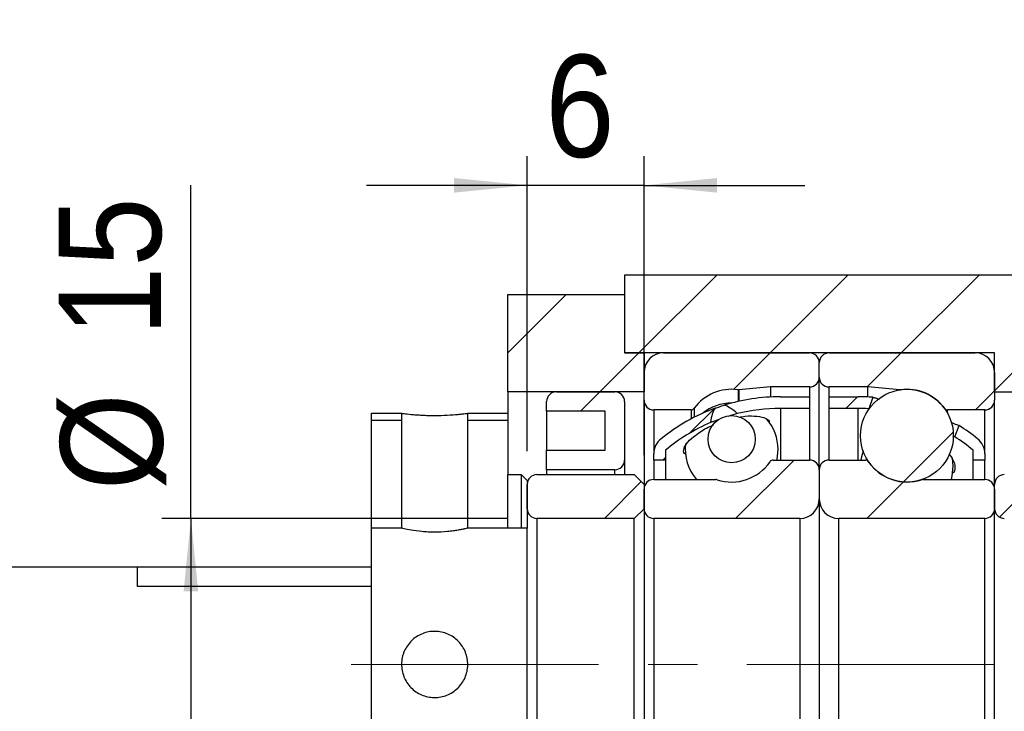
# Model space of a CAD drawing. Header units: millimetres. Extents: x 57 to 400, y 0 to 298.
# Tile 4 of 7: x 301 to 352, y 72 to 108. Entities that reach past the tile are written whole.
import ezdxf

# ---------------------------------------------------------------- set-up
doc = ezdxf.new("R2010")
doc.units = ezdxf.units.MM
doc.header["$LTSCALE"] = 1.5
doc.linetypes.add('CENTERX2', pattern=[20.319999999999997, 12.7, -2.54, 2.54, -2.54])
doc.layers.add('FORMAT', color=7, linetype='Continuous')
doc.styles.add('SLDTEXTSTYLE1', font='GOTHIC.TTF', dxfattribs={"width": 0.913})
doc.styles.get("Standard").update_dxf_attribs({"font": 'GOTHIC.TTF'})
doc.dimstyles.new('SLDDIMSTYLE0', dxfattribs={"dimtxt": 5.25, "dimasz": 3.75, "dimexe": 0, "dimexo": 0.0625, "dimgap": 1.3125, "dimtad": 1, "dimrnd": 1e-09, "dimzin": 12, "dimdsep": 46, "dimtxsty": 'SLDTEXTSTYLE1', "dimsah": 1, "dimcen": 0.09, "dimadec": 0, "dimazin": 3, "dimtfac": 1, "dimtofl": 0, "dimtmove": 0, "dimatfit": 3, "dimfxl": 1, "dimfrac": 2, "dimtolj": 1, "dimtzin": 12, "dimarcsym": 0})
doc.dimstyles.new('SLDDIMSTYLE1', dxfattribs={"dimtxt": 5.25, "dimasz": 3.75, "dimexe": 0, "dimexo": 0.0625, "dimgap": 1.3125, "dimtad": 1, "dimrnd": 1e-09, "dimzin": 12, "dimdsep": 46, "dimtxsty": 'SLDTEXTSTYLE1', "dimsah": 1, "dimcen": 0.09, "dimadec": 0, "dimazin": 3, "dimtfac": 1, "dimtmove": 0, "dimatfit": 0, "dimfxl": 1, "dimfrac": 2, "dimtolj": 1, "dimtzin": 12, "dimarcsym": 0})
doc.dimstyles.new('SLDDIMSTYLE2', dxfattribs={"dimtxt": 0.18, "dimasz": 3.75, "dimexe": 0, "dimexo": 0.0625, "dimgap": 0, "dimtad": 0, "dimtih": 1, "dimtoh": 1, "dimdec": 0, "dimrnd": 1e-09, "dimzin": 0, "dimdsep": 46, "dimtxsty": 'STANDARD', "dimsah": 1, "dimcen": 0.09, "dimadec": 0, "dimazin": 0, "dimtfac": 3.75, "dimtdec": 0, "dimtofl": 0, "dimtmove": 0, "dimatfit": 3, "dimfxl": 1, "dimfrac": 2, "dimtolj": 1, "dimtzin": 0, "dimarcsym": 0})
pattern_1 = [(45, (0, 0), (-3.367596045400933, 3.367596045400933), [])]

# ---------------------------------------------------------------- blocks, each defined once
blk = doc.blocks.new('_D_11')
at = {"layer": 'FORMAT', "color": 7}
for p, q in [((327.137098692, 85.3552138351), (327.137098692, 100.5125487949)), ((333.137098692, 85.1551724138), (333.137098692, 100.5125487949)), ((327.137098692, 99.0125487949), (318.887098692, 99.0125487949)), ((333.137098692, 99.0125487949), (327.137098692, 99.0125487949)), ((333.137098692, 99.0125487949), (341.387098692, 99.0125487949))]:
    blk.add_line(p, q, dxfattribs=at)
for points in [[(327.137098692, 99.0125487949), (323.387098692, 99.3875487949), (323.387098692, 98.6375487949)], [(333.137098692, 99.0125487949), (336.887098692, 98.6375487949), (336.887098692, 99.3875487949)]]:
    blk.add_solid(points, dxfattribs=at)
at = {"layer": 'FORMAT', "color": 7, "insert": (328.0643676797, 105.7186032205), "char_height": 5.25, "attachment_point": 1, "style": 'SLDTEXTSTYLE1'}
blk.add_mtext('6', dxfattribs=at)
blk = doc.blocks.new('_D_12')
at = {"layer": 'FORMAT', "color": 7}
for p, q in [((309.8723153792, 81.9051724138), (309.8723153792, 99.0279655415)), ((326.137098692, 81.9051724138), (308.3723153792, 81.9051724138)), ((309.8723153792, 81.9051724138), (309.8723153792, 66.9051724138)), ((326.137098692, 66.9051724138), (308.3723153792, 66.9051724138))]:
    blk.add_line(p, q, dxfattribs=at)
for points in [[(309.8723153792, 81.9051724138), (309.4973153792, 78.1551724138), (310.2473153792, 78.1551724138)], [(309.8723153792, 66.9051724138), (310.2473153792, 70.6551724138), (309.4973153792, 70.6551724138)]]:
    blk.add_solid(points, dxfattribs=at)
at = {"layer": 'FORMAT', "color": 7, "char_height": 5.25, "attachment_point": 1, "rotation": 90, "style": 'SLDTEXTSTYLE1'}
for s, insert in [('15', (303.0860524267, 91.2696312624)), ('%%c', (303.1662606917, 83.3519751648))]:
    blk.add_mtext(s, dxfattribs=dict(at, insert=insert))

msp = doc.modelspace()

# ---------------------------------------------------------------- hatches: boundary and pattern name
at = {"linetype": 'Continuous', "lineweight": 18}
h = msp.add_hatch(dxfattribs=at)
h.set_pattern_fill('ANSI31', scale=1.5, style=0)
h.set_pattern_definition(pattern_1)
h.paths.add_polyline_path([(351.1370986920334, 88.4051724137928), (357.1370986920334, 88.40517241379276), (357.1370986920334, 94.40517241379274), (332.1370986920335, 94.40517241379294), (332.1370986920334, 90.40517241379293), (351.1370986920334, 90.4051724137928)], flags=0)
h = msp.add_hatch(dxfattribs=at)
h.set_pattern_fill('ANSI31', scale=1.5, style=0)
h.set_pattern_definition(pattern_1)
h.paths.add_polyline_path([(333.1370986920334, 88.40517241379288), (333.1370986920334, 90.40517241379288), (332.1370986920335, 90.40517241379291), (332.1370986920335, 93.40517241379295), (326.1370986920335, 93.405172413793), (326.1370986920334, 88.40517241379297)], flags=0)
h = msp.add_hatch(dxfattribs=at)
h.set_pattern_fill('ANSI31', scale=1.5, style=0)
h.set_pattern_definition(pattern_1)
edge = h.paths.add_edge_path(flags=0)
edge.add_arc((341.6370986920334, 89.90517241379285), 0.4999999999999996, 1.6284e-12, 90)
edge.add_line((341.6370986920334, 90.40517241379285), (334.1370986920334, 90.40517241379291))
edge.add_arc((334.1370986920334, 89.4051724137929), 1.000000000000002, 90, 179.9999999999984)
edge.add_line((333.1370986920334, 89.40517241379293), (333.1370986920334, 87.98017241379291))
edge.add_arc((333.6370986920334, 87.98017241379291), 0.5000000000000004, 180, 270.0000000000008)
edge.add_line((333.6370986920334, 87.48017241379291), (335.5544977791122, 87.4801724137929))
edge.add_arc((335.5544977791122, 87.6801724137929), 0.2000000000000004, 270.0000000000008, 323.786269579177)
edge.add_arc((337.6370986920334, 86.15517241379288), 2.38125, 82.10725288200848, 143.7862695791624, ccw=False)
edge.add_arc((337.9915537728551, 88.71196985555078), 0.2000000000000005, 262.107252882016, 274.9999999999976)
edge.add_line((338.0089849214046, 88.51273091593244), (339.6370986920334, 88.65517241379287))
edge.add_line((339.6370986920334, 88.65517241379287), (341.6370986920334, 88.65517241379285))
edge.add_arc((341.6370986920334, 89.15517241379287), 0.5000000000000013, 270.0000000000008, 360.0000000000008)
edge.add_line((342.1370986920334, 89.15517241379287), (342.1370986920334, 89.90517241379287))
h = msp.add_hatch(dxfattribs=at)
h.set_pattern_fill('ANSI31', scale=1.5, style=0)
h.set_pattern_definition(pattern_1)
edge = h.paths.add_edge_path(flags=0)
edge.add_arc((342.6370986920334, 89.90517241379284), 0.4999999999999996, 90, 179.9999999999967)
edge.add_line((342.1370986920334, 89.90517241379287), (342.1370986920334, 89.15517241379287))
edge.add_arc((342.6370986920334, 89.15517241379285), 0.5000000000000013, 179.9999999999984, 270.0000000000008)
edge.add_line((342.6370986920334, 88.65517241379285), (344.6370986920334, 88.65517241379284))
edge.add_line((344.6370986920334, 88.65517241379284), (346.2652124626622, 88.51273091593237))
edge.add_arc((346.2826436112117, 88.71196985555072), 0.2000000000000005, 265.0000000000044, 277.8927471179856)
edge.add_arc((346.6370986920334, 86.15517241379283), 2.38125, 36.21373042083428, 97.89274711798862, ccw=False)
edge.add_arc((348.7196996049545, 87.6801724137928), 0.2000000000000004, 216.2137304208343, 270.0000000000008)
edge.add_line((348.7196996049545, 87.48017241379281), (350.6370986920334, 87.4801724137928))
edge.add_arc((350.6370986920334, 87.9801724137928), 0.5000000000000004, 270.0000000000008, 359.9999999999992)
edge.add_line((351.1370986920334, 87.98017241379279), (351.1370986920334, 89.4051724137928))
edge.add_arc((350.1370986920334, 89.4051724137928), 1.000000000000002, 0, 90)
edge.add_line((350.1370986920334, 90.4051724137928), (342.6370986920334, 90.40517241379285))
h = msp.add_hatch(dxfattribs=at)
h.set_pattern_fill('ANSI31', scale=1.5, style=0)
h.set_pattern_definition(pattern_1)
edge = h.paths.add_edge_path(flags=0)
edge.add_arc((346.6370986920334, 86.15517241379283), 2.38125, 0, 360)
h = msp.add_hatch(dxfattribs=at)
h.set_pattern_fill('ANSI31', scale=1.5, style=0)
h.set_pattern_definition(pattern_1)
edge = h.paths.add_edge_path(flags=0)
edge.add_line((331.1370986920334, 87.40517241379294), (331.1370986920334, 85.40517241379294))
edge.add_line((331.1370986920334, 85.40517241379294), (328.1370986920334, 85.40517241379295))
edge.add_line((328.1370986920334, 85.40517241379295), (328.1370986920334, 84.40517241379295))
edge.add_line((328.1370986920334, 84.40517241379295), (331.6370986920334, 84.40517241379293))
edge.add_arc((331.6370986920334, 84.90517241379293), 0.5, 270.0000000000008, 360.0000000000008)
edge.add_line((332.1370986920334, 84.90517241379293), (332.1370986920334, 87.90517241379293))
edge.add_arc((331.6370986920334, 87.90517241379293), 0.5, 0, 89.99999999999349)
edge.add_line((331.6370986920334, 88.40517241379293), (328.6370986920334, 88.40517241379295))
edge.add_arc((328.6370986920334, 87.90517241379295), 0.5, 90, 180)
edge.add_line((328.1370986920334, 87.90517241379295), (328.1370986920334, 87.40517241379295))
edge.add_line((328.1370986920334, 87.40517241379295), (331.1370986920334, 87.40517241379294))
h = msp.add_hatch(dxfattribs=at)
h.set_pattern_fill('ANSI31', scale=1.5, style=0)
h.set_pattern_definition(pattern_1)
edge = h.paths.add_edge_path(flags=0)
edge.add_line((340.1370986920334, 87.55517241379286), (341.6370986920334, 87.55517241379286))
edge.add_line((341.6370986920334, 87.55517241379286), (341.6370986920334, 88.15517241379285))
edge.add_line((341.6370986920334, 88.15517241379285), (340.1370986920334, 88.15517241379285))
edge.add_arc((340.1370986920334, 78.38482357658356), 9.770348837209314, 89.99999999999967, 107.1712624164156)
edge.add_ellipse((342.0302436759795, 74.40517241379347), major_axis=(-5.052195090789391, 13.30561857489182), ratio=0.1633584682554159, start_angle=356.87194388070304, end_angle=358.94751213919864, ccw=False)
edge.add_arc((340.1370986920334, 78.38482357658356), 9.170348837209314, 89.99999999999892, 103.93543493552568, ccw=False)
h = msp.add_hatch(dxfattribs=at)
h.set_pattern_fill('ANSI31', scale=1.5, style=0)
h.set_pattern_definition(pattern_1)
edge = h.paths.add_edge_path(flags=0)
edge.add_line((342.6370986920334, 87.55517241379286), (344.1370986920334, 87.55517241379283))
edge.add_arc((344.1370986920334, 78.38482357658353), 9.170348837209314, 86.65296107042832, 89.99999999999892, ccw=False)
edge.add_line((344.6724969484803, 87.53952982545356), (344.8917630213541, 88.12598357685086))
edge.add_arc((344.1370986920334, 78.38482357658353), 9.770348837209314, 85.57004646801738, 89.99999999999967)
edge.add_line((344.1370986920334, 88.15517241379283), (342.6370986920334, 88.15517241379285))
edge.add_line((342.6370986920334, 88.15517241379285), (342.6370986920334, 87.55517241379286))
h = msp.add_hatch(dxfattribs=at)
h.set_pattern_fill('ANSI31', scale=1.5, style=0)
h.set_pattern_definition(pattern_1)
edge = h.paths.add_edge_path(flags=0)
edge.add_arc((340.1370986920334, 78.38482357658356), 9.770348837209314, 110.0524846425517, 128.8374465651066)
edge.add_arc((334.6370986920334, 85.21629623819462), 1.000000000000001, 128.837446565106, 180)
edge.add_line((333.6370986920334, 85.21629623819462), (333.6370986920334, 84.90517241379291))
edge.add_line((333.6370986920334, 84.90517241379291), (334.2370986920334, 84.90517241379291))
edge.add_line((334.2370986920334, 84.90517241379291), (334.2370986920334, 85.4051724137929))
edge.add_arc((340.1370986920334, 78.38482357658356), 9.170348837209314, 112.98582594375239, 130.0441664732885, ccw=False)
edge.add_ellipse((342.0302436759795, 74.40517241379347), major_axis=(-5.052195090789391, 13.30561857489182), ratio=0.1633584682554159, start_angle=0.9347991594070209, end_angle=2.990626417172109, ccw=False)
h = msp.add_hatch(dxfattribs=at)
h.set_pattern_fill('ANSI31', scale=1.5, style=0)
h.set_pattern_definition(pattern_1)
h.paths.add_polyline_path([(319.1368986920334, 87.30527241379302), (319.1368986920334, 81.40507241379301), (320.6870986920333, 81.40507241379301), (320.6870986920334, 87.30527241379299)], flags=0)
h.paths.add_polyline_path([(320.6869986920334, 81.405172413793), (319.1369986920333, 81.40517241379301), (319.1369986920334, 87.30517241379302), (320.6869986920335, 87.305172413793)], flags=0)
h = msp.add_hatch(dxfattribs=at)
h.set_pattern_fill('ANSI31', scale=1.5, style=0)
h.set_pattern_definition(pattern_1)
h.paths.add_polyline_path([(324.0868986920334, 87.30527241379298), (324.0868986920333, 81.40507241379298), (327.1370986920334, 81.40507241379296), (327.1370986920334, 83.85521383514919), (326.8370401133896, 84.15527241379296), (326.1370986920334, 84.15527241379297), (326.1370986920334, 87.30527241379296)], flags=0)
h.paths.add_polyline_path([(327.1369986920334, 81.40517241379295), (324.0869986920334, 81.40517241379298), (324.0869986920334, 87.30517241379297), (326.1369986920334, 87.30517241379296), (326.1369986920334, 84.15517241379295), (326.8369986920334, 84.15517241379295), (327.1369986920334, 83.85517241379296)], flags=0)
h = msp.add_hatch(dxfattribs=at)
h.set_pattern_fill('ANSI31', scale=1.5, style=0)
h.set_pattern_definition(pattern_1)
edge = h.paths.add_edge_path(flags=0)
edge.add_arc((337.6370986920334, 85.97509607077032), 1.212841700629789, 0, 360)
h = msp.add_hatch(dxfattribs=at)
h.set_pattern_fill('ANSI31', scale=1.5, style=0)
h.set_pattern_definition(pattern_1)
edge = h.paths.add_edge_path(flags=0)
edge.add_arc((344.1370986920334, 78.38482357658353), 9.770348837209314, 51.16255343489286, 58.01464528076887)
edge.add_line((349.3124766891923, 86.67187244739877), (349.097768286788, 86.09760873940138))
edge.add_arc((344.1370986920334, 78.38482357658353), 9.170348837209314, 49.955833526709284, 57.25189447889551, ccw=False)
edge.add_line((350.0370986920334, 85.4051724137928), (350.0370986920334, 84.9051724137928))
edge.add_line((350.0370986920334, 84.9051724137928), (350.6370986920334, 84.9051724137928))
edge.add_line((350.6370986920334, 84.9051724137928), (350.6370986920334, 85.2162962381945))
edge.add_arc((349.6370986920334, 85.21629623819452), 1.000000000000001, 0, 51.16255343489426)
h = msp.add_hatch(dxfattribs=at)
h.set_pattern_fill('ANSI31', scale=1.5, style=0)
h.set_pattern_definition(pattern_1)
edge = h.paths.add_edge_path(flags=0)
edge.add_arc((333.6370986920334, 82.40517241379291), 0.4999999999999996, 179.9999999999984, 270.0000000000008)
edge.add_line((333.6370986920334, 81.90517241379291), (341.1370986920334, 81.90517241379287))
edge.add_arc((341.1370986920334, 82.90517241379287), 1, 270.0000000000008, 360)
edge.add_line((342.1370986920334, 82.90517241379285), (342.1370986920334, 84.40517241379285))
edge.add_arc((341.6370986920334, 84.40517241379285), 0.5000000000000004, 0, 90)
edge.add_line((341.6370986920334, 84.90517241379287), (339.7725966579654, 84.90517241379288))
edge.add_arc((339.7725966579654, 84.70517241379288), 0.2000000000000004, 90, 145.8235526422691)
edge.add_arc((337.6370986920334, 86.15517241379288), 2.381250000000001, 251.650261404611, 325.8235526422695, ccw=False)
edge.add_arc((336.8244785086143, 83.7051724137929), 0.2000000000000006, 71.65026140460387, 90)
edge.add_line((336.8244785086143, 83.9051724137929), (333.6370986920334, 83.90517241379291))
edge.add_arc((333.6370986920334, 83.40517241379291), 0.5, 90, 180)
edge.add_line((333.1370986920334, 83.40517241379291), (333.1370986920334, 82.40517241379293))
h = msp.add_hatch(dxfattribs=at)
h.set_pattern_fill('ANSI31', scale=1.5, style=0)
h.set_pattern_definition(pattern_1)
edge = h.paths.add_edge_path(flags=0)
edge.add_arc((350.6370986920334, 82.4051724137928), 0.4999999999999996, 270.0000000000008, 360.0000000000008)
edge.add_line((351.1370986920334, 82.4051724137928), (351.1370986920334, 83.4051724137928))
edge.add_arc((350.6370986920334, 83.4051724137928), 0.5, 0, 90)
edge.add_line((350.6370986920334, 83.9051724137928), (347.4497188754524, 83.90517241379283))
edge.add_arc((347.4497188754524, 83.70517241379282), 0.2000000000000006, 90, 108.3497385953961)
edge.add_arc((346.6370986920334, 86.15517241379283), 2.381250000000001, 214.1764473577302, 288.3497385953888, ccw=False)
edge.add_arc((344.5016007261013, 84.70517241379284), 0.2000000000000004, 34.17644735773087, 90)
edge.add_line((344.5016007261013, 84.90517241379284), (342.6370986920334, 84.90517241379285))
edge.add_arc((342.6370986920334, 84.40517241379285), 0.5000000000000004, 90, 180)
edge.add_line((342.1370986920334, 84.40517241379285), (342.1370986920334, 82.90517241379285))
edge.add_arc((343.1370986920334, 82.90517241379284), 1, 179.9999999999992, 270.0000000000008)
edge.add_line((343.1370986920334, 81.90517241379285), (350.6370986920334, 81.9051724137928))
h = msp.add_hatch(dxfattribs=at)
h.set_pattern_fill('ANSI31', scale=1.5, style=0)
h.set_pattern_definition(pattern_1)
edge = h.paths.add_edge_path(flags=0)
edge.add_line((327.6370986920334, 81.90517241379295), (332.6370986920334, 81.90517241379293))
edge.add_line((332.6370986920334, 81.90517241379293), (333.1370986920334, 82.40517241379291))
edge.add_line((333.1370986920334, 82.40517241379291), (333.1370986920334, 83.65517241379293))
edge.add_line((333.1370986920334, 83.65517241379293), (332.6370986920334, 84.15517241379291))
edge.add_line((332.6370986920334, 84.15517241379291), (327.6370986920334, 84.15517241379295))
edge.add_arc((327.6370986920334, 83.65517241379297), 0.5, 90, 180)
edge.add_line((327.1370986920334, 83.65517241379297), (327.1370986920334, 82.40517241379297))
edge.add_arc((327.6370986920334, 82.40517241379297), 0.5, 180, 270.0000000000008)
h = msp.add_hatch(dxfattribs=at)
h.set_pattern_fill('ANSI31', scale=1.5, style=0)
h.set_pattern_definition(pattern_1)
edge = h.paths.add_edge_path(flags=0)
edge.add_line((351.6370986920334, 81.90517241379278), (356.6370986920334, 81.90517241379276))
edge.add_line((356.6370986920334, 81.90517241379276), (357.1370986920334, 82.40517241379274))
edge.add_line((357.1370986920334, 82.40517241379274), (357.1370986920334, 83.65517241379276))
edge.add_line((357.1370986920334, 83.65517241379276), (356.6370986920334, 84.15517241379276))
edge.add_line((356.6370986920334, 84.15517241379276), (351.6370986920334, 84.1551724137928))
edge.add_arc((351.6370986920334, 83.65517241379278), 0.5, 90, 179.9999999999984)
edge.add_line((351.1370986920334, 83.6551724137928), (351.1370986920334, 82.4051724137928))
edge.add_arc((351.6370986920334, 82.40517241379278), 0.5, 179.9999999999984, 270.0000000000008)

# ---------------------------------------------------------------- linework, layer by layer
at = {"color": 7, "linetype": 'Continuous', "lineweight": 25}
for p, q in [((332.137099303, 94.4051719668), (332.137099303, 90.4051731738)), ((357.1370987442, 94.4051719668), (332.137099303, 94.4051719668)), ((326.1370983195, 88.4051728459), (326.1370983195, 93.4051718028)), ((326.1370983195, 93.4051718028), (332.137099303, 93.4051718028)), ((332.137099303, 93.4051718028), (332.137099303, 90.4051731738)), ((332.137099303, 90.4051731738), (333.1370994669, 90.4051731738)), ((351.137098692, 90.4051731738), (332.137099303, 90.4051731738)), ((333.1370994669, 90.4051731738), (333.1370994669, 88.4051728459)), ((334.1370977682, 90.4051731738), (341.6370989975, 90.4051731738)), ((342.6370982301, 90.4051731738), (350.1370986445, 90.4051731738)), ((351.137098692, 88.4051728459), (351.137098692, 90.4051731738)), ((342.1370990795, 89.1551725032), (342.1370990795, 89.9051721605)), ((333.1370994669, 87.9801721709), (333.1370994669, 89.4051720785)), ((342.1370990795, 84.4051721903), (342.1370990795, 89.1551725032)), ((351.137098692, 89.4051720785), (351.137098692, 87.9801721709)), ((339.6370986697, 88.6551724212), (338.0089847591, 88.5127312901)), ((341.6370989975, 88.6551724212), (339.6370986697, 88.6551724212)), ((339.6370986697, 88.6551724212), (339.6370986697, 88.1423703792)), ((344.6370985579, 88.6551724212), (342.6370982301, 88.6551724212)), ((346.2652124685, 88.5127312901), (344.6370985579, 88.6551724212)), ((344.6370985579, 88.1423703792), (344.6370985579, 88.6551724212)), ((333.1370994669, 88.4051728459), (326.1370983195, 88.4051728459)), ((326.1370983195, 88.4051728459), (326.1370983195, 87.3052725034)), ((328.637097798, 88.4051728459), (331.6370982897, 88.4051728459)), ((333.1370994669, 87.9801721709), (333.1370994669, 83.655172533)), ((340.1370987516, 88.1551723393), (341.6370989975, 88.1551723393)), ((341.6370989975, 88.1551723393), (341.6370989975, 87.5551724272)), ((342.6370982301, 88.1551723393), (344.137098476, 88.1551723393)), ((342.6370982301, 87.5551724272), (342.6370982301, 88.1551723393)), ((344.891763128, 88.1259837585), (344.672496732, 87.5395299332)), ((351.137098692, 88.4051728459), (357.1370987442, 88.4051728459)), ((351.137098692, 83.655172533), (351.137098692, 87.9801721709)), ((328.1370986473, 87.405172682), (328.1370986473, 87.905172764)), ((332.137099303, 87.905172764), (332.137099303, 84.9051722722)), ((335.5544980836, 87.4801720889), (333.6370986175, 87.4801720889)), ((341.6370989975, 87.5551724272), (340.1370987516, 87.5551724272)), ((341.6370989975, 87.5551724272), (341.6370989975, 84.9051722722)), ((344.137098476, 87.5551724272), (342.6370982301, 87.5551724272)), ((342.6370982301, 84.9051722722), (342.6370982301, 87.5551724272)), ((350.6370986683, 87.4801720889), (348.7196996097, 87.4801720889)), ((319.1368997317, 87.3052725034), (320.6870991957, 87.3052725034)), ((319.1368997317, 81.4050725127), (319.1368997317, 87.3052725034)), ((319.1370003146, 87.3051728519), (320.6869986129, 87.3051728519)), ((319.1370003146, 81.4051726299), (319.1370003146, 87.3051728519)), ((320.6869986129, 87.3051728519), (320.6869986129, 81.4051726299)), ((320.6870991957, 87.3052725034), (320.6870991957, 81.4050725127)), ((324.0868978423, 81.4050725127), (324.0868978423, 87.3052725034)), ((324.0868978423, 87.3052725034), (326.1370983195, 87.3052725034)), ((324.0869984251, 81.4051726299), (324.0869984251, 87.3051728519)), ((324.0869984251, 87.3051728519), (326.1369995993, 87.3051728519)), ((326.1369995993, 87.3051728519), (326.1369995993, 84.155172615)), ((326.1370983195, 87.3052725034), (326.1370983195, 84.1552722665)), ((331.1370991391, 87.405172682), (328.1370986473, 87.405172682)), ((328.1370986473, 87.405172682), (328.1370986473, 85.4051723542)), ((331.1370991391, 85.4051723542), (331.1370991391, 87.405172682)), ((337.9286190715, 87.2852686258), (337.437495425, 87.1468014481)), ((319.1370003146, 86.9483235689), (320.6869986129, 86.9483235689)), ((324.0869984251, 86.9483235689), (326.1369995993, 86.9483235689)), ((349.0977683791, 86.0976088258), (349.3124766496, 86.6718725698)), ((328.1370986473, 84.4051721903), (328.1370986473, 85.4051723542)), ((328.1370986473, 85.4051723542), (331.1370991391, 85.4051723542)), ((333.6370986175, 84.9051722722), (333.6370986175, 85.2162964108)), ((334.2370994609, 85.4051723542), (334.2370994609, 84.9051722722)), ((349.0183486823, 84.5809705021), (348.9768561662, 85.0235619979)), ((350.037098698, 84.9051722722), (350.037098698, 85.4051723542)), ((350.6370986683, 85.2162964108), (350.6370986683, 84.9051722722)), ((332.137099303, 84.9051722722), (332.137099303, 84.155172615)), ((334.2370994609, 84.9051722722), (333.6370986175, 84.9051722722)), ((333.6370986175, 84.9051722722), (333.6370986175, 83.9051721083)), ((334.2370994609, 84.9051722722), (334.2370994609, 83.9051721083)), ((339.7725967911, 84.9051722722), (341.6370989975, 84.9051722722)), ((342.6370982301, 84.9051722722), (344.5016009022, 84.9051722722)), ((350.6370986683, 84.9051722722), (350.037098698, 84.9051722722)), ((350.037098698, 83.9051721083), (350.037098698, 84.9051722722)), ((350.6370986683, 83.9051721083), (350.6370986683, 84.9051722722)), ((326.1369995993, 84.155172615), (326.8369984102, 84.155172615)), ((326.1369995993, 81.4051726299), (326.1369995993, 84.155172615)), ((326.1370983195, 84.1552722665), (326.8370393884, 84.1552722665)), ((327.1369979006, 83.8551721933), (326.8369984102, 84.155172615)), ((326.8369984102, 84.155172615), (326.8369984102, 81.4051726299)), ((327.1370984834, 83.8552141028), (326.8370393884, 84.1552722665)), ((327.6370994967, 84.155172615), (332.6370984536, 84.155172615)), ((331.6370982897, 84.4051721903), (328.1370986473, 84.4051721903)), ((328.1370986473, 84.4051721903), (328.1370986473, 84.155172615)), ((333.1370994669, 83.655172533), (332.6370984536, 84.155172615)), ((342.1370990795, 84.4051721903), (342.1370990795, 82.9051728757)), ((327.1369979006, 83.8551721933), (327.1369979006, 81.4051726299)), ((327.1370984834, 83.8552141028), (327.1370984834, 81.4050725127)), ((327.1370984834, 82.4051727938), (327.1370984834, 83.655172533)), ((333.1370994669, 83.655172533), (333.1370994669, 82.4051727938)), ((333.6370986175, 83.9051721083), (336.8244784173, 83.9051721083)), ((347.4497188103, 83.9051721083), (350.6370986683, 83.9051721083)), ((351.137098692, 82.4051727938), (351.137098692, 83.655172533)), ((333.1370994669, 82.4051727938), (333.1370994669, 83.4051720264)), ((351.137098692, 83.4051720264), (351.137098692, 82.4051727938)), ((342.1370990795, 82.9051728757), (342.1370990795, 65.9051719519)), ((332.6370984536, 81.9051722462), (327.6370994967, 81.9051722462)), ((327.6370994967, 81.9051722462), (327.6370994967, 66.9051725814)), ((332.6370984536, 81.9051722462), (333.1370994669, 82.4051727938)), ((332.6370984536, 66.9051725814), (332.6370984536, 81.9051722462)), ((333.1370994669, 82.4051727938), (333.1370994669, 66.4051720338)), ((341.1370989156, 81.9051722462), (333.6370986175, 81.9051722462)), ((333.6370986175, 81.9051722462), (333.6370986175, 66.9051725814)), ((341.1370989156, 81.9051722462), (341.1370989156, 66.9051725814)), ((343.1370983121, 66.9051725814), (343.1370983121, 81.9051722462)), ((350.6370986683, 81.9051722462), (343.1370983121, 81.9051722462)), ((350.6370986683, 66.9051725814), (350.6370986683, 81.9051722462)), ((351.137098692, 66.4051720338), (351.137098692, 82.4051727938)), ((319.1368997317, 67.4052723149), (319.1368997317, 81.4050725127)), ((320.6870991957, 81.4050725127), (319.1368997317, 81.4050725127)), ((320.6869986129, 81.4051726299), (319.1370003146, 81.4051726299)), ((327.1370984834, 81.4050725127), (324.0868978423, 81.4050725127)), ((327.1369979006, 81.4051726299), (324.0869984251, 81.4051726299)), ((327.1370984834, 67.4052723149), (327.1370984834, 81.4050725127)), ((307.1370989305, 79.405172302), (270.1370984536, 79.405172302)), ((307.1370989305, 78.4051726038), (307.1370989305, 79.405172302)), ((319.1368997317, 79.405172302), (307.1370989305, 79.405172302)), ((319.1368997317, 78.4051726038), (307.1370989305, 78.4051726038))]:
    msp.add_line(p, q, dxfattribs=at)
at = {"color": 8, "linetype": 'Continuous', "lineweight": 25}
for p, q in [((337.9640903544, 88.5138647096), (337.9640903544, 87.9104598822)), ((338.0089847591, 88.5127312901), (338.0089847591, 87.9205908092)), ((341.6370989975, 88.6551724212), (341.6370989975, 88.1551723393)), ((342.6370982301, 88.1551723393), (342.6370982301, 88.6551724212)), ((346.2652124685, 88.5072038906), (346.2652124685, 88.5127312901)), ((333.6370986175, 87.4801720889), (333.6370986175, 85.2162964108)), ((335.5544980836, 87.4801720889), (335.5544980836, 87.0138141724)), ((335.7158618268, 87.5620129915), (335.7158618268, 87.0975950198)), ((340.1370987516, 87.5551724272), (340.1370987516, 84.9051722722)), ((344.137098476, 84.9051722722), (344.137098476, 87.5551724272)), ((348.7196996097, 87.3097828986), (348.7196996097, 87.4801720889)), ((350.6370986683, 85.2162964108), (350.6370986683, 87.4801720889)), ((331.6370982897, 84.155172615), (331.6370982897, 84.4051721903))]:
    msp.add_line(p, q, dxfattribs=at)
at = {"color": 7, "linetype": 'Continuous', "lineweight": 25, "flags": 128}
for points in [[(339.9552682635, 84.9051722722), (339.9663128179, 84.9545482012), (340.0183486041, 85.4496383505)], [(344.3896950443, 85.3680712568), (344.3078848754, 85.0760606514), (344.2780215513, 84.9051722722)], [(348.9204401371, 83.9051721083), (348.9663126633, 84.0858812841), (349.0183486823, 84.5809705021)]]:
    msp.add_lwpolyline(points, dxfattribs=at)
at = {"color": 7, "linetype": 'Continuous', "lineweight": 25}
for centre, radius in [((346.637098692, 86.1551724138), 2.381249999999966), ((337.637098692, 85.9750960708), 1.212841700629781)]:
    msp.add_circle(centre, radius, dxfattribs=at)
for centre, radius, start, end in [((334.137098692, 89.4051724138), 1, 90, 180), ((341.637098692, 89.9051724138), 0.5, 0, 90), ((342.637098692, 89.9051724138), 0.5, 90, 180), ((350.137098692, 89.4051724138), 1, 0, 90), ((341.637098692, 89.1551724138), 0.5, 270, 0), ((342.637098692, 89.1551724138), 0.5, 180, 270), ((337.637098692, 86.1551724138), 2.38125000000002, 82.107252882, 143.7862695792), ((337.9915537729, 88.7119698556), 0.1999999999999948, 262.107252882, 275), ((346.2826436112, 88.7119698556), 0.1999999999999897, 265, 277.892747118), ((346.637098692, 86.1551724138), 2.38125000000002, 36.2137304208, 97.892747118), ((328.637098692, 87.9051724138), 0.5, 90, 180), ((331.637098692, 87.9051724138), 0.5, 0, 90), ((333.637098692, 87.9801724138), 0.5, 180, 270), ((340.137098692, 78.3848235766), 9.770348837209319, 90, 107.1712624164), ((344.137098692, 78.3848235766), 9.770348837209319, 85.570046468, 90), ((350.637098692, 87.9801724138), 0.5, 270, 0), ((340.137098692, 78.3848235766), 9.770348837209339, 110.0524846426, 128.8374465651), ((335.5544977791, 87.6801724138), 0.2000000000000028, 270, 323.7862695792), ((337.637098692, 85.4496380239), 2.38125, 89.9115650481, 129.0627493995), ((340.137098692, 78.3848235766), 9.170348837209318, 90, 103.9354349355), ((344.137098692, 78.3848235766), 9.170348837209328, 86.6529610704, 90), ((348.719699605, 87.6801724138), 0.2000000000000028, 216.2137304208, 270), ((337.637098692, 85.4496380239), 2.381249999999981, 0, 41.2738847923), ((340.137098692, 78.3848235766), 9.170348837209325, 112.9858259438, 130.0441664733), ((344.137098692, 78.3848235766), 9.77034883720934, 51.1625534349, 58.0146452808), ((334.637098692, 85.2162962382), 1.000000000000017, 128.8374465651, 180), ((344.137098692, 78.3848235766), 9.170348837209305, 49.9558335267, 57.2518944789), ((349.637098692, 85.2162962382), 1.000000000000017, 360, 51.1625534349), ((337.637098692, 85.4496380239), 2.381250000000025, 172.8440575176, 220.4357154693), ((331.637098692, 84.9051724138), 0.5, 270, 0), ((337.637098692, 86.1551724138), 2.381250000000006, 251.6502614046, 325.8235526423), ((339.772596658, 84.7051724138), 0.2000000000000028, 90, 145.8235526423), ((341.637098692, 84.4051724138), 0.5, 0, 90), ((342.637098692, 84.4051724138), 0.5, 90, 180), ((344.5016007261, 84.7051724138), 0.2000000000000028, 34.1764473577, 90), ((346.637098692, 86.1551724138), 2.381250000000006, 214.1764473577, 288.3497385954), ((327.637098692, 83.6551724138), 0.5, 90, 180), ((351.637098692, 83.6551724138), 0.5, 90, 180), ((333.637098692, 83.4051724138), 0.5, 90, 180), ((336.8244785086, 83.7051724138), 0.2000000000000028, 71.6502614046, 90), ((347.4497188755, 83.7051724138), 0.2000000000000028, 90, 108.3497385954), ((350.637098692, 83.4051724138), 0.5, 0, 90), ((341.137098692, 82.9051724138), 1.000000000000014, 270, 0), ((343.137098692, 82.9051724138), 1.000000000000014, 180, 270), ((327.637098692, 82.4051724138), 0.5000000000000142, 180, 270), ((333.637098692, 82.4051724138), 0.5000000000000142, 180, 270), ((350.637098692, 82.4051724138), 0.5000000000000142, 270, 0), ((351.637098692, 82.4051724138), 0.5000000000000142, 180, 270)]:
    msp.add_arc(centre, radius, start, end, dxfattribs=at)
for start_param, end_param in [(0.0995530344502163, 0.3095309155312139), (5.960353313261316, 6.171194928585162)]:
    msp.add_ellipse((342.030243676, 74.4051724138), major_axis=(-5.052195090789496, 13.30561857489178), ratio=0.1633584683, start_param=start_param, end_param=end_param, dxfattribs=at)
for points, knots in [([(344.891763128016, 88.12598375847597), (344.9034785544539, 88.12294023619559), (344.9340615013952, 88.11499516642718), (345.0614020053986, 88.08462813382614), (345.2357250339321, 88.03753033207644), (345.2451385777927, 88.03498702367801)], [0, 0, 0, 0, 0.3700391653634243, 0.9659817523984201, 1, 1, 1, 1]), ([(320.6870986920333, 87.30527241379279), (320.6870986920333, 87.30527241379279), (320.6982267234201, 87.30379272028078), (320.7417170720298, 87.29817077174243), (320.7738693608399, 87.29405572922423), (320.90185955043, 87.27845427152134), (321.0265934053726, 87.26397350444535), (321.2641277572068, 87.24174301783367), (321.3498053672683, 87.23444666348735), (321.5337421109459, 87.22088755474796), (321.6332084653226, 87.21456664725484), (321.8387943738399, 87.20411412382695), (321.9447062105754, 87.19996287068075), (322.1627692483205, 87.19428180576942), (322.2754437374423, 87.19278592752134), (322.6082292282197, 87.19276962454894), (322.8320887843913, 87.19889271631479), (323.2412526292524, 87.21965343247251), (323.4306707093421, 87.23434914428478), (323.6659877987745, 87.25634489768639), (323.7378024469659, 87.26378158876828), (323.8612002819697, 87.27732955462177), (323.9135330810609, 87.28350382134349), (324.0420304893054, 87.29915630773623), (324.0868986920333, 87.30527241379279), (324.0868986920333, 87.30527241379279)], [0, 0, 0, 0, 0.0624999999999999, 0.0624999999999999, 0.1249999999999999, 0.1249999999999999, 0.2499999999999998, 0.2499999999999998, 0.3124999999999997, 0.3124999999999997, 0.3749999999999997, 0.3749999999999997, 0.4374999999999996, 0.4374999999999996, 0.4999999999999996, 0.4999999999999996, 0.6249999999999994, 0.6249999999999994, 0.7499999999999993, 0.7499999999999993, 0.8124999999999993, 0.8124999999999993, 0.8749999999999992, 0.8749999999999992, 1, 1, 1, 1]), ([(337.0516624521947, 87.01156782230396), (336.9158697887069, 86.96527691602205), (336.7452731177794, 86.90712153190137), (336.5881095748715, 86.84062657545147), (336.556046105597, 86.82706071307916)], [0, 0, 0, 0, 0.7959865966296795, 1, 1, 1, 1]), ([(338.0302682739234, 87.10348656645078), (338.0695253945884, 87.11239387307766), (338.3544134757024, 87.17703400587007), (338.8250937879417, 87.17954834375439), (339.3114928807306, 87.09688760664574), (339.5627292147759, 86.96651496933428), (339.5629840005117, 86.85965585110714), (339.5630259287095, 86.84207083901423)], [0, 0, 0, 0, 0.0475220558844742, 0.344866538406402, 0.6433198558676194, 0.9413037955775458, 1, 1, 1, 1]), ([(336.0367303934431, 86.35609740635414), (336.2399400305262, 86.48405062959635), (336.4460613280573, 86.61383721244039), (336.6933383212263, 86.7043277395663), (336.6968313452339, 86.70560600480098)], [0, 0, 0, 0, 0.9858740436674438, 0.9999999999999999, 0.9999999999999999, 0.9999999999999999, 0.9999999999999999]), ([(348.8984644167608, 86.84057886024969), (349.0012722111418, 86.7992542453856), (349.2396222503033, 86.70344707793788), (349.3103426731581, 86.67275401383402), (349.3123529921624, 86.67192364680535), (349.3124766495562, 86.67187256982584)], [0, 0, 0, 0, 0.4158321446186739, 0.9640670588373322, 1, 1, 1, 1]), ([(335.2893207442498, 85.19201869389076), (335.284585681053, 85.19354171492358), (335.1686604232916, 85.23082877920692), (335.1523033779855, 85.41425692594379), (335.2796724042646, 85.72782337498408), (335.6120574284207, 86.06777454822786), (335.9165360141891, 86.27449393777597), (336.0367303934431, 86.35609740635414)], [0, 0, 0, 0, 0.0115329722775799, 0.2823537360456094, 0.5529130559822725, 0.823510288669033, 0.9999999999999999, 0.9999999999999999, 0.9999999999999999, 0.9999999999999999]), ([(349.0977683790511, 86.09760882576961), (349.097124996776, 86.09790507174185), (349.0954576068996, 86.09867282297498), (349.0329667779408, 86.1249660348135), (348.994588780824, 86.14111369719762)], [0, 0, 0, 0, 0.385861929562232, 1, 1, 1, 1]), ([(348.7966925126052, 85.20164577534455), (348.872352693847, 85.10694066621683), (349.0296857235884, 84.91000429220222), (349.068735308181, 84.73189319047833), (349.0890062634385, 84.63943427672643)], [0, 0, 0, 0, 0.4808919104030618, 1, 1, 1, 1]), ([(349.0890062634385, 84.63943427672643), (349.1023066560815, 84.50088350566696), (349.118576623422, 84.33139854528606), (348.9912676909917, 84.23281998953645), (348.9680314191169, 84.21482755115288)], [0, 0, 0, 0, 0.8174812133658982, 1, 1, 1, 1]), ([(324.0868986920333, 81.4050724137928), (324.0868986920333, 81.4050724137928), (324.0419982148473, 81.39381340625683), (323.9144784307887, 81.36508758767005), (323.8612222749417, 81.35345381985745), (323.7376252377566, 81.32828380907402), (323.6675354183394, 81.31478564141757), (323.5107409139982, 81.28745235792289), (323.4236836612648, 81.273605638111), (323.2399329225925, 81.24828252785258), (323.1424258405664, 81.23664438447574), (322.8321233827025, 81.20698632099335), (322.6107742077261, 81.19551187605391), (322.274340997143, 81.19553730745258), (322.1637032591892, 81.1983242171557), (321.9453647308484, 81.20900156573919), (321.8368658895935, 81.2170129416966), (321.5292973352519, 81.24643930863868), (321.340614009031, 81.27396094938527), (321.0285555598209, 81.32837274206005), (320.9020404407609, 81.35550916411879), (320.7745247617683, 81.38423375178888), (320.7415107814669, 81.39202610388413), (320.6980199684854, 81.40239637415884), (320.6870986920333, 81.4050724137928), (320.6870986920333, 81.4050724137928)], [0, 0, 0, 0, 0.1250000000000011, 0.1250000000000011, 0.1875000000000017, 0.1875000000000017, 0.2500000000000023, 0.2500000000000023, 0.3125000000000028, 0.3125000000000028, 0.3750000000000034, 0.3750000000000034, 0.5000000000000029, 0.5000000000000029, 0.5625000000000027, 0.5625000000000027, 0.6250000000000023, 0.6250000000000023, 0.7500000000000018, 0.7500000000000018, 0.8750000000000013, 0.8750000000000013, 0.9375000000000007, 0.9375000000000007, 1, 1, 1, 1]), ([(324.0716680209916, 74.63221703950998), (324.0867196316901, 74.52053420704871), (324.0905259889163, 74.40921855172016), (324.0765401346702, 74.18729323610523), (324.0583396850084, 74.07544365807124), (324.0009228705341, 73.85987385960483), (323.962035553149, 73.75611042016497), (323.8640702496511, 73.5564780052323), (323.8046743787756, 73.4606813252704), (323.6033894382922, 73.19732946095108), (323.4330598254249, 73.04714661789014), (323.1466225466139, 72.88043109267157), (323.0443700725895, 72.83355402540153), (322.8331972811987, 72.76108351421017), (322.7252592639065, 72.73555400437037), (322.5046866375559, 72.7057032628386), (322.3910417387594, 72.70163267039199), (322.1687379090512, 72.71566768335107), (322.0590617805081, 72.73345282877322), (321.7345026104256, 72.81960475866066), (321.5321209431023, 72.91908090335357), (321.2665836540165, 73.12192024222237), (321.1858667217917, 73.19721470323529), (321.039538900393, 73.36294789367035), (320.9734884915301, 73.45441997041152), (320.8620132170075, 73.64598824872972), (320.8159209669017, 73.74653076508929), (320.7433442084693, 73.95740687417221), (320.7172860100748, 74.06745319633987), (320.6726644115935, 74.39763680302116), (320.6869936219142, 74.6264322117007), (320.7724090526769, 74.94839298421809), (320.8119817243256, 75.05428816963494), (320.9099857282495, 75.25397298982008), (320.9681502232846, 75.34795688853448), (321.1027552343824, 75.52440978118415), (321.1794561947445, 75.60670863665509), (321.3450119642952, 75.75280435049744), (321.4345555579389, 75.81762640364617), (321.7245258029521, 75.98657888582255), (321.9372756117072, 76.05973093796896), (322.2701747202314, 76.10474614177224), (322.3812417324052, 76.10870770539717), (322.6035741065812, 76.09489449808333), (322.7157195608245, 76.07668944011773), (323.038164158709, 75.99108219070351), (323.2424581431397, 75.89064150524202), (323.5936171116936, 75.62275250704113), (323.7439256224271, 75.45274329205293), (323.9111897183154, 75.16592899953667), (323.9583354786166, 75.06318661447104), (324.0307997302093, 74.8523861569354), (324.0566164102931, 74.74389987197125), (324.0716680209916, 74.63221703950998)], [0, 0, 0, 0, 0.0312500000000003, 0.0312500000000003, 0.0625000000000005, 0.0625000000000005, 0.0937500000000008, 0.0937500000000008, 0.1250000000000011, 0.1250000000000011, 0.1875000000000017, 0.1875000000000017, 0.218750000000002, 0.218750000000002, 0.2500000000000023, 0.2500000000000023, 0.2812500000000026, 0.2812500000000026, 0.3125000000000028, 0.3125000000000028, 0.3750000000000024, 0.3750000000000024, 0.4062500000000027, 0.4062500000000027, 0.4375000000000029, 0.4375000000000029, 0.4687500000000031, 0.4687500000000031, 0.5000000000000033, 0.5000000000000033, 0.5625000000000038, 0.5625000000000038, 0.593750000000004, 0.593750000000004, 0.6250000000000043, 0.6250000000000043, 0.6562500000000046, 0.6562500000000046, 0.6875000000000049, 0.6875000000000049, 0.7500000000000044, 0.7500000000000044, 0.7812500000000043, 0.7812500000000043, 0.8125000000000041, 0.8125000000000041, 0.8750000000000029, 0.8750000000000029, 0.9375000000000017, 0.9375000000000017, 0.9687500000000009, 0.9687500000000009, 1, 1, 1, 1])]:
    msp.add_open_spline(points, degree=3, knots=knots, dxfattribs=at)
msp.add_open_spline([(336.7870338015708, 87.56288337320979), (336.8638090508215, 87.59090695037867), (337.0181822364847, 87.64505906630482), (337.1741894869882, 87.69544237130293), (337.2526095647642, 87.71967434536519)], degree=3, dxfattribs=at)
at = {"layer": 'FORMAT', "color": 7, "linetype": 'CENTERX2', "lineweight": 18, "ltscale": 0.6666666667}
msp.add_line((318.1027048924, 74.4051724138), (357.9968849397, 74.4051724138), dxfattribs=at)

# ---------------------------------------------------------------- dimensions: what is measured, and where the dimension line sits
at = {"layer": 'FORMAT', "color": 7}
dim = msp.add_linear_dim(base=(327.137098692, 99.0125487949), p1=(333.137098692, 83.6551724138), p2=(327.137098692, 83.8552138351), dimstyle='SLDDIMSTYLE1', dxfattribs=at)
dim.commit()
dim.dimension.update_dxf_attribs({"geometry": '_D_11', "text_midpoint": (330.0039510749, 99.0125487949), "dimtype": 160})
dim = msp.add_linear_dim(base=(309.8723153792, 66.9051724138), p1=(327.637098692, 81.9051724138), p2=(327.637098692, 66.9051724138), angle=90, text='%%c<>', dimstyle='SLDDIMSTYLE0', dxfattribs=at)
dim.commit()
dim.dimension.update_dxf_attribs({"geometry": '_D_12', "text_midpoint": (309.8723153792, 91.1899703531), "dimtype": 160})

# ---------------------------------------------------------------- leaders
msp.add_leader([(373.3927415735, 74.4422056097), (373.3927415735, 138.4531738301), (324.8471213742, 138.4531738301)], dimstyle='SLDDIMSTYLE2', dxfattribs=at)

doc.saveas('drawing.dxf')
